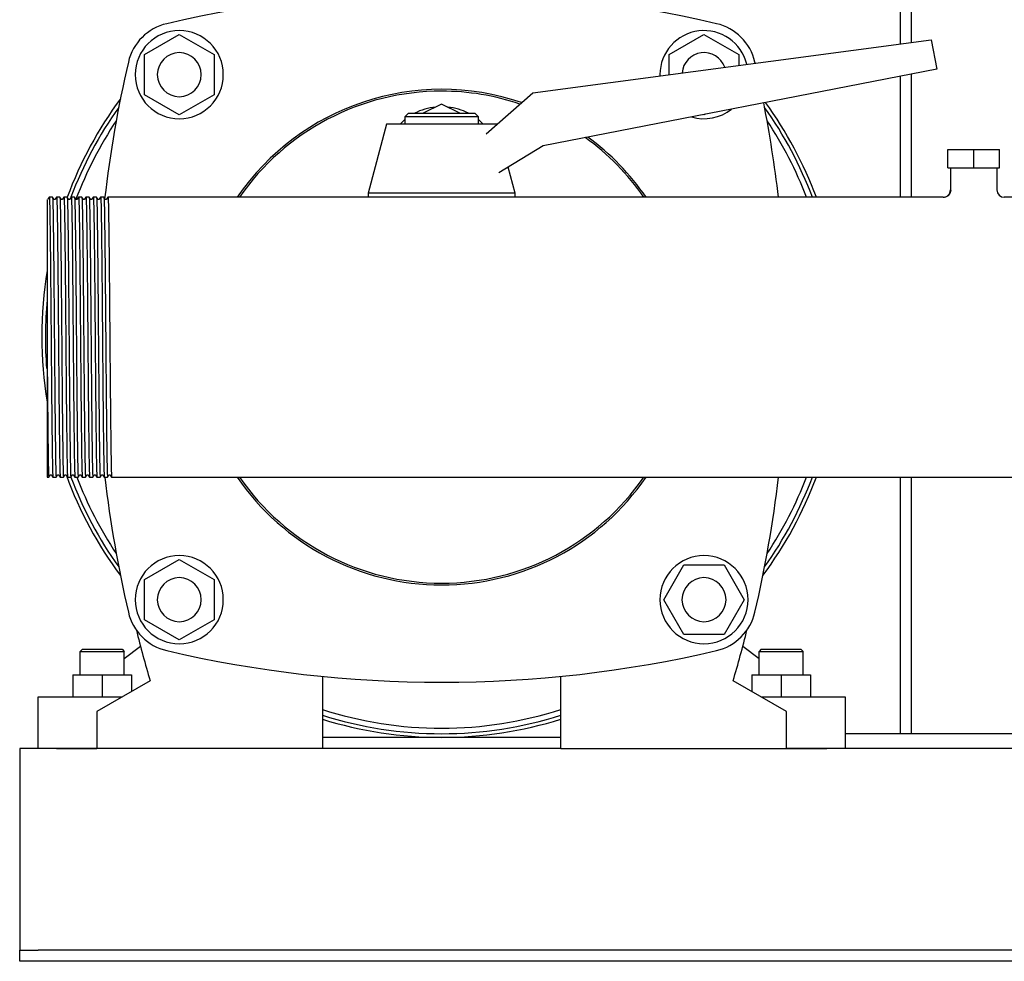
# Model space of a CAD drawing. Header units: millimetres. Extents: x 15 to 1845, y 10 to 1045.
# Tile 3 of 8: x 1255 to 1523, y 10 to 266. Entities that reach past the tile are written whole.
import ezdxf

# ---------------------------------------------------------------- set-up
doc = ezdxf.new("R2010")
doc.units = ezdxf.units.MM

msp = doc.modelspace()

# ---------------------------------------------------------------- linework, layer by layer
at = {"color": 7, "linetype": 'Continuous', "lineweight": 25}
for p, q in [((1494.71, 477.78), (1494.71, 259.41)), ((1497.71, 477.78), (1497.71, 259.81)), ((1288.71, 256.52), (1298.21, 262)), ((1298.21, 262), (1307.71, 256.52)), ((1394.55, 246.12), (1503.15, 260.53)), ((1431.71, 256.52), (1441.21, 262)), ((1441.21, 262), (1450.71, 256.52)), ((1503.15, 260.53), (1504.71, 252.53)), ((1288.71, 245.55), (1288.71, 256.52)), ((1307.71, 256.52), (1307.71, 245.55)), ((1431.71, 251.06), (1431.71, 256.52)), ((1450.71, 256.52), (1450.71, 253.58)), ((1504.71, 252.53), (1397.36, 231.67)), ((1455.16, 254.17), (1455.09, 254.46)), ((1429.21, 251.03), (1429.21, 250.72)), ((1494.71, 250.59), (1494.71, 217.63)), ((1497.71, 251.17), (1497.71, 217.63)), ((1298.21, 240.06), (1288.71, 245.55)), ((1307.71, 245.55), (1298.21, 240.06)), ((1381.82, 234.89), (1394.55, 246.12)), ((1369.71, 243.03), (1364.71, 240.53)), ((1374.71, 240.53), (1369.71, 243.03)), ((1360.71, 240.53), (1359.71, 239.53)), ((1359.71, 239.53), (1359.71, 237.53)), ((1369.71, 239.53), (1359.71, 239.53)), ((1360.71, 240.53), (1369.71, 240.53)), ((1369.71, 240.53), (1378.71, 240.53)), ((1379.71, 239.53), (1369.71, 239.53)), ((1379.71, 239.53), (1378.71, 240.53)), ((1379.71, 237.53), (1379.71, 239.53)), ((1441.21, 240.06), (1441.05, 240.16)), ((1441.54, 240.26), (1441.21, 240.06)), ((1354.71, 237.53), (1349.71, 218.78)), ((1369.71, 237.53), (1354.71, 237.53)), ((1384.71, 237.53), (1369.71, 237.53)), ((1384.71, 237.53), (1384.71, 237.53)), ((1397.36, 231.67), (1385.31, 224.3)), ((1507.71, 225.63), (1507.71, 230.63)), ((1507.71, 230.63), (1514.71, 230.63)), ((1514.71, 225.63), (1514.71, 230.63)), ((1514.71, 230.63), (1521.71, 230.63)), ((1521.71, 225.63), (1521.71, 230.63)), ((1389.71, 218.78), (1387.83, 225.84)), ((1507.71, 225.63), (1514.71, 225.63)), ((1508.36, 225.63), (1508.36, 219.63)), ((1514.71, 225.63), (1521.71, 225.63)), ((1521.06, 225.63), (1521.06, 219.63)), ((1263.65, 217.63), (1262.77, 217.63)), ((1265.65, 217.63), (1264.77, 217.63)), ((1267.65, 217.63), (1266.77, 217.63)), ((1269.65, 217.63), (1268.77, 217.63)), ((1271.65, 217.63), (1270.77, 217.63)), ((1273.65, 217.63), (1272.77, 217.63)), ((1275.65, 217.63), (1274.77, 217.63)), ((1277.65, 217.63), (1276.77, 217.63)), ((1279.65, 217.63), (1278.77, 217.63)), ((1280.77, 217.63), (1279.65, 217.63)), ((1506.36, 217.63), (1280.77, 217.63)), ((1349.71, 218.78), (1349.71, 217.63)), ((1369.71, 218.78), (1349.71, 218.78)), ((1389.71, 218.78), (1369.71, 218.78)), ((1389.71, 217.63), (1389.71, 218.78)), ((1508.36, 219.63), (1508.48, 219.6)), ((1748.65, 217.63), (1523.06, 217.63)), ((1262.21, 172.59), (1262.21, 141.43)), ((1262.21, 141.43), (1262.65, 141.43)), ((1263.77, 141.43), (1264.65, 141.43)), ((1265.77, 141.43), (1266.65, 141.44)), ((1267.77, 141.43), (1268.65, 141.44)), ((1269.77, 141.43), (1270.65, 141.44)), ((1271.77, 141.43), (1272.65, 141.44)), ((1273.77, 141.43), (1274.65, 141.44)), ((1275.77, 141.43), (1276.65, 141.44)), ((1277.77, 141.43), (1278.65, 141.44)), ((1279.77, 141.43), (1749.65, 141.44)), ((1494.71, 141.43), (1494.71, 71.53)), ((1497.71, 141.43), (1497.71, 71.53)), ((1288.71, 113.52), (1298.21, 119)), ((1298.21, 119), (1307.71, 113.52)), ((1430.24, 108.03), (1435.73, 117.53)), ((1435.73, 117.53), (1446.69, 117.53)), ((1446.69, 117.53), (1452.18, 108.03)), ((1288.71, 102.55), (1288.71, 113.52)), ((1307.71, 113.52), (1307.71, 102.55)), ((1435.73, 98.53), (1430.24, 108.03)), ((1452.18, 108.03), (1446.69, 98.53)), ((1298.21, 97.06), (1288.71, 102.55)), ((1307.71, 102.55), (1298.21, 97.06)), ((1446.69, 98.53), (1435.73, 98.53)), ((1271.81, 94.53), (1271.21, 93.93)), ((1271.21, 87.53), (1271.21, 93.93)), ((1271.21, 93.93), (1283.21, 93.93)), ((1271.81, 94.53), (1282.61, 94.53)), ((1282.61, 94.53), (1283.21, 93.93)), ((1287.64, 95.3), (1283.21, 91.89)), ((1283.21, 87.53), (1283.21, 93.93)), ((1456.21, 91.89), (1451.78, 95.3)), ((1456.81, 94.53), (1456.21, 93.93)), ((1456.21, 87.53), (1456.21, 93.93)), ((1456.21, 93.93), (1468.21, 93.93)), ((1456.81, 94.53), (1467.61, 94.53)), ((1467.61, 94.53), (1468.21, 93.93)), ((1468.21, 87.53), (1468.21, 93.93)), ((1269.21, 87.53), (1269.21, 81.53)), ((1269.21, 87.53), (1277.21, 87.53)), ((1290.26, 85.94), (1275.71, 77.53)), ((1277.21, 87.53), (1277.21, 81.53)), ((1277.21, 87.53), (1285.21, 87.53)), ((1285.21, 87.53), (1285.21, 83.02)), ((1337.21, 87.14), (1337.21, 67.53)), ((1402.21, 67.53), (1402.21, 87.14)), ((1463.71, 77.53), (1449.16, 85.94)), ((1454.21, 87.53), (1454.21, 83.02)), ((1454.21, 87.53), (1462.21, 87.53)), ((1462.21, 87.53), (1462.21, 81.53)), ((1462.21, 87.53), (1470.21, 87.53)), ((1470.21, 87.53), (1470.21, 81.53)), ((1259.71, 67.53), (1259.71, 81.53)), ((1259.71, 81.53), (1264.71, 81.53)), ((1264.71, 81.53), (1282.64, 81.53)), ((1456.78, 81.53), (1474.71, 81.53)), ((1474.71, 81.53), (1479.71, 81.53)), ((1479.71, 81.53), (1479.71, 67.53)), ((1275.71, 77.53), (1275.71, 67.53)), ((1463.71, 67.53), (1463.71, 77.53)), ((1402.21, 70.53), (1337.21, 70.53)), ((1549.71, 71.53), (1479.71, 71.53)), ((1275.71, 67.53), (1254.71, 67.53)), ((1254.71, 67.53), (1254.71, 62.53)), ((1264.71, 67.53), (1275.71, 67.53)), ((1337.21, 67.53), (1275.71, 67.53)), ((1402.21, 67.53), (1337.21, 67.53)), ((1402.21, 67.53), (1463.71, 67.53)), ((1463.71, 67.53), (1474.71, 67.53)), ((1565.71, 67.53), (1463.71, 67.53)), ((1254.71, 62.53), (1254.71, 14.53)), ((1254.71, 14.53), (1254.71, 12.53)), ((1254.71, 9.53), (1254.71, 12.53)), ((1254.71, 12.53), (1259.71, 12.53)), ((1769.71, 12.53), (1259.71, 12.53)), ((1259.71, 9.53), (1254.71, 9.53)), ((1769.71, 9.53), (1259.71, 9.53))]:
    msp.add_line(p, q, dxfattribs=at)
at = {"color": 7, "linetype": 'Continuous', "lineweight": 25, "flags": 128}
for points in [[(1358.4, 237.53), (1359.5, 238.61), (1359.71, 238.78)], [(1379.71, 238.78), (1379.92, 238.61), (1381.02, 237.53)], [(1262.77, 217.63), (1262.57, 217.37), (1262.37, 217.11)], [(1264.05, 217.11), (1263.85, 217.37), (1263.65, 217.63)], [(1264.77, 217.63), (1264.57, 217.37), (1264.37, 217.11)], [(1266.05, 217.11), (1265.85, 217.37), (1265.65, 217.63)], [(1266.77, 217.63), (1266.57, 217.37), (1266.37, 217.11)], [(1268.05, 217.11), (1267.85, 217.37), (1267.65, 217.63)], [(1268.77, 217.63), (1268.57, 217.37), (1268.37, 217.11)], [(1270.05, 217.11), (1269.85, 217.37), (1269.65, 217.63)], [(1270.77, 217.63), (1270.57, 217.37), (1270.37, 217.11)], [(1272.05, 217.11), (1271.85, 217.37), (1271.65, 217.63)], [(1272.77, 217.63), (1272.57, 217.37), (1272.37, 217.11)], [(1274.05, 217.11), (1273.85, 217.37), (1273.65, 217.63)], [(1274.77, 217.63), (1274.57, 217.37), (1274.37, 217.11)], [(1276.05, 217.11), (1275.85, 217.37), (1275.65, 217.63)], [(1276.77, 217.63), (1276.57, 217.37), (1276.37, 217.11)], [(1278.05, 217.11), (1277.85, 217.37), (1277.65, 217.63)], [(1278.77, 217.63), (1278.57, 217.37), (1278.37, 217.11)], [(1262.65, 141.43), (1262.85, 141.7), (1263.05, 141.96)], [(1263.37, 141.96), (1263.57, 141.7), (1263.77, 141.44)], [(1264.65, 141.43), (1264.85, 141.7), (1265.05, 141.96)], [(1265.37, 141.96), (1265.57, 141.7), (1265.77, 141.44)], [(1266.65, 141.44), (1266.85, 141.7), (1267.05, 141.96)], [(1267.37, 141.96), (1267.57, 141.7), (1267.77, 141.44)], [(1268.65, 141.44), (1268.85, 141.7), (1269.05, 141.96)], [(1269.37, 141.96), (1269.57, 141.7), (1269.77, 141.44)], [(1270.65, 141.44), (1270.85, 141.7), (1271.05, 141.96)], [(1271.37, 141.96), (1271.57, 141.7), (1271.77, 141.44)], [(1272.65, 141.44), (1272.85, 141.7), (1273.05, 141.96)], [(1273.37, 141.96), (1273.57, 141.7), (1273.77, 141.44)], [(1274.65, 141.44), (1274.85, 141.7), (1275.05, 141.96)], [(1275.37, 141.96), (1275.57, 141.7), (1275.77, 141.44)], [(1276.65, 141.44), (1276.85, 141.7), (1277.05, 141.96)], [(1277.37, 141.96), (1277.57, 141.7), (1277.77, 141.44)], [(1278.65, 141.44), (1278.85, 141.7), (1279.05, 141.96)], [(1279.37, 141.96), (1279.57, 141.7), (1279.77, 141.44)]]:
    msp.add_lwpolyline(points, dxfattribs=at)
at = {"color": 7, "linetype": 'Continuous', "lineweight": 25}
for centre, radius, start, end in [((1369.71, -56.47), 330, 76.8767, 103.1233), ((1297.96, 251.28), 14, 103.1233, 166.8767), ((1298.21, 251.03), 12, 90, 270), ((1298.21, 251.03), 12, 270, 90), ((1441.21, 251.03), 12, 13.6326, 180), ((1441.46, 251.28), 14, 13.1233, 76.8767), ((1298.21, 251.03), 6, 0, 180), ((1441.21, 251.03), 6, 19.7768, 175.3392), ((1605.71, 179.53), 330, 166.8767, 173.4451), ((1298.21, 251.03), 6, 180, 0), ((1369.71, 179.53), 67.5, 71.1768, 145.6363), ((1369.84, 179.71), 109, 143.5529, 159.6403), ((1369.71, 179.53), 67, 90, 145.3434), ((1369.71, 179.53), 67, 71.4212, 90), ((1369.71, 179.53), 108, 144.5768, 159.325), ((1369.6, 226.27), 16, 95.7347, 116.8781), ((1369.82, 226.27), 16, 63.1219, 84.2653), ((1441.21, 251.03), 12, 253.4979, 308.5021), ((1133.71, 179.53), 330, 6.6298, 11.1508), ((1369.71, 179.53), 108, 20.6573, 35.4232), ((1369.71, 179.53), 109, 20.4593, 35.9039), ((1369.7, 179.52), 106.5, 146.3743, 159.3306), ((1369.71, 179.53), 106.5, 20.9619, 33.6155), ((1369.71, 179.53), 67, 34.6566, 54.241), ((1369.71, 179.53), 67.5, 34.3637, 53.8431), ((1506.36, 219.63), 2, 269.9556, 359.9999), ((1523.06, 219.63), 2, 180, 269.9999), ((1369.71, 179.53), 109, 170.4275, 189.3577), ((1369.71, 179.53), 108, 174.6054, 184.5421), ((1369.71, 179.53), 109, 200.2324, 216.5633), ((1369.71, 179.53), 108, 200.6538, 215.4205), ((1369.71, 179.53), 106.5, 200.9619, 213.6155), ((1605.71, 179.53), 330, 186.6298, 193.1233), ((1369.71, 179.53), 67.5, 214.3637, 325.6363), ((1369.71, 179.53), 67, 214.6566, 270), ((1369.71, 179.53), 67, 270, 325.3434), ((1133.71, 179.53), 330, 346.8767, 353.3702), ((1369.71, 179.53), 109, 323.4367, 339.5407), ((1369.71, 179.53), 108, 324.5768, 339.3427), ((1369.71, 179.53), 106.5, 326.3845, 339.0381), ((1298.21, 108.03), 12, 90, 270), ((1298.21, 108.03), 12, 270, 90), ((1441.21, 108.03), 12, 90, 270), ((1441.21, 108.03), 12, 270, 90), ((1298.21, 108.03), 6, 0, 180), ((1441.21, 108.03), 6, 0, 180), ((1298.21, 108.03), 6, 180, 0), ((1441.21, 108.03), 6, 180, 0), ((1297.96, 107.79), 14, 193.1233, 256.8767), ((1441.46, 107.79), 14, 283.1233, 346.8767), ((1606.71, 179.53), 330, 193.9912, 196.4771), ((1132.71, 179.53), 330, 343.5229, 346.0088), ((1369.71, 415.53), 330, 256.8767, 283.1233), ((1369.71, 179.53), 106.5, 252.2319, 270), ((1369.71, 179.53), 106.5, 270, 287.7681), ((1369.71, 179.53), 108, 252.4868, 270), ((1369.71, 179.53), 109, 252.6526, 270), ((1369.71, 179.53), 108, 270, 287.5132), ((1369.71, 179.53), 109, 270, 287.3474)]:
    msp.add_arc(centre, radius, start, end, dxfattribs=at)
for points, knots in [([(1262.77, 217.63), (1262.77, 217.61), (1262.78, 217.79), (1262.82, 217.26), (1262.87, 215.94), (1262.92, 213.61), (1262.97, 210.48), (1263.02, 206.6), (1263.07, 202.02), (1263.12, 196.89), (1263.17, 191.36), (1263.22, 185.53), (1263.25, 181.54), (1263.27, 179.53)], [0, 0, 0, 0, 0.006715, 0.105428, 0.205372, 0.305316, 0.404029, 0.502742, 0.602686, 0.70263, 0.801343, 0.900056, 1, 1, 1, 1]), ([(1263.65, 217.63), (1263.67, 217.63), (1263.69, 217.4), (1263.73, 216.42), (1263.76, 215.69), (1263.8, 213.76), (1263.82, 212.57), (1263.84, 210.86), (1263.85, 210.51), (1263.86, 209.77), (1263.86, 209.4), (1263.88, 208.22), (1263.89, 207.38), (1263.92, 204.74), (1263.94, 202.78), (1263.99, 198.6), (1264.01, 196.38), (1264.03, 193.51), (1264.04, 192.94), (1264.05, 191.78), (1264.05, 191.19), (1264.07, 189.43), (1264.08, 188.23), (1264.11, 184.56), (1264.13, 182.05), (1264.15, 179.53)], [0, 0, 0, 0, 0.125, 0.125, 0.25, 0.25, 0.375, 0.375, 0.40625, 0.40625, 0.4375, 0.4375, 0.5, 0.5, 0.625, 0.625, 0.75, 0.75, 0.78125, 0.78125, 0.8125, 0.8125, 0.875, 0.875, 1, 1, 1, 1]), ([(1264.77, 217.63), (1264.77, 217.61), (1264.78, 217.79), (1264.82, 217.26), (1264.87, 215.94), (1264.92, 213.61), (1264.97, 210.48), (1265.02, 206.6), (1265.07, 202.02), (1265.12, 196.89), (1265.17, 191.36), (1265.22, 185.53), (1265.25, 181.54), (1265.27, 179.53)], [0, 0, 0, 0, 0.006685, 0.105401, 0.205348, 0.305295, 0.404011, 0.502727, 0.602674, 0.702621, 0.801337, 0.900053, 1, 1, 1, 1]), ([(1265.65, 217.63), (1265.67, 217.63), (1265.69, 217.4), (1265.73, 216.42), (1265.76, 215.69), (1265.8, 213.76), (1265.82, 212.57), (1265.84, 210.86), (1265.85, 210.51), (1265.86, 209.77), (1265.86, 209.4), (1265.88, 208.22), (1265.89, 207.38), (1265.92, 204.74), (1265.94, 202.78), (1265.99, 198.6), (1266.01, 196.38), (1266.03, 193.51), (1266.04, 192.94), (1266.05, 191.78), (1266.05, 191.19), (1266.07, 189.43), (1266.08, 188.23), (1266.11, 184.56), (1266.13, 182.05), (1266.15, 179.53)], [0, 0, 0, 0, 0.125, 0.125, 0.25, 0.25, 0.375, 0.375, 0.40625, 0.40625, 0.4375, 0.4375, 0.5, 0.5, 0.625, 0.625, 0.75, 0.75, 0.78125, 0.78125, 0.8125, 0.8125, 0.875, 0.875, 1, 1, 1, 1]), ([(1266.77, 217.63), (1266.77, 217.61), (1266.78, 217.79), (1266.82, 217.26), (1266.87, 215.94), (1266.92, 213.61), (1266.97, 210.48), (1267.02, 206.6), (1267.07, 202.02), (1267.12, 196.89), (1267.17, 191.36), (1267.22, 185.53), (1267.25, 181.54), (1267.27, 179.53)], [0, 0, 0, 0, 0.006694, 0.10541, 0.205355, 0.305301, 0.404017, 0.502732, 0.602678, 0.702624, 0.801339, 0.900054, 1, 1, 1, 1]), ([(1267.65, 217.63), (1267.67, 217.63), (1267.69, 217.4), (1267.73, 216.42), (1267.76, 215.69), (1267.8, 213.76), (1267.82, 212.57), (1267.84, 210.86), (1267.85, 210.51), (1267.86, 209.77), (1267.86, 209.4), (1267.88, 208.22), (1267.89, 207.38), (1267.92, 204.74), (1267.94, 202.78), (1267.99, 198.6), (1268.01, 196.38), (1268.03, 193.51), (1268.04, 192.94), (1268.05, 191.78), (1268.05, 191.19), (1268.07, 189.43), (1268.08, 188.23), (1268.11, 184.56), (1268.13, 182.05), (1268.15, 179.53)], [0, 0, 0, 0, 0.125, 0.125, 0.25, 0.25, 0.375, 0.375, 0.40625, 0.40625, 0.4375, 0.4375, 0.5, 0.5, 0.625, 0.625, 0.75, 0.75, 0.78125, 0.78125, 0.8125, 0.8125, 0.875, 0.875, 1, 1, 1, 1]), ([(1268.77, 217.63), (1268.77, 217.61), (1268.78, 217.79), (1268.82, 217.26), (1268.87, 215.94), (1268.92, 213.61), (1268.97, 210.48), (1269.02, 206.6), (1269.07, 202.02), (1269.12, 196.89), (1269.17, 191.36), (1269.22, 185.53), (1269.25, 181.54), (1269.27, 179.53)], [0, 0, 0, 0, 0.006707, 0.105421, 0.205366, 0.30531, 0.404024, 0.502738, 0.602683, 0.702628, 0.801341, 0.900055, 1, 1, 1, 1]), ([(1269.65, 217.63), (1269.67, 217.63), (1269.69, 217.4), (1269.73, 216.42), (1269.76, 215.69), (1269.8, 213.76), (1269.82, 212.57), (1269.84, 210.86), (1269.85, 210.51), (1269.86, 209.77), (1269.86, 209.4), (1269.88, 208.22), (1269.89, 207.38), (1269.92, 204.74), (1269.94, 202.78), (1269.99, 198.6), (1270.01, 196.38), (1270.03, 193.51), (1270.04, 192.94), (1270.05, 191.78), (1270.05, 191.19), (1270.07, 189.43), (1270.08, 188.23), (1270.11, 184.56), (1270.13, 182.05), (1270.15, 179.53)], [0, 0, 0, 0, 0.125, 0.125, 0.25, 0.25, 0.375, 0.375, 0.40625, 0.40625, 0.4375, 0.4375, 0.5, 0.5, 0.625, 0.625, 0.75, 0.75, 0.78125, 0.78125, 0.8125, 0.8125, 0.875, 0.875, 1, 1, 1, 1]), ([(1270.77, 217.63), (1270.77, 217.61), (1270.78, 217.79), (1270.82, 217.26), (1270.87, 215.94), (1270.92, 213.61), (1270.97, 210.48), (1271.02, 206.6), (1271.07, 202.02), (1271.12, 196.89), (1271.17, 191.36), (1271.22, 185.53), (1271.25, 181.54), (1271.27, 179.53)], [0, 0, 0, 0, 0.006676, 0.105393, 0.20534, 0.305288, 0.404005, 0.502722, 0.60267, 0.702618, 0.801335, 0.900052, 1, 1, 1, 1]), ([(1271.65, 217.63), (1271.67, 217.63), (1271.69, 217.4), (1271.73, 216.42), (1271.76, 215.69), (1271.8, 213.76), (1271.82, 212.57), (1271.84, 210.86), (1271.85, 210.51), (1271.86, 209.77), (1271.86, 209.4), (1271.88, 208.22), (1271.89, 207.38), (1271.92, 204.74), (1271.94, 202.78), (1271.99, 198.6), (1272.01, 196.38), (1272.03, 193.51), (1272.04, 192.94), (1272.05, 191.78), (1272.05, 191.19), (1272.07, 189.43), (1272.08, 188.23), (1272.11, 184.56), (1272.13, 182.05), (1272.15, 179.53)], [0, 0, 0, 0, 0.125, 0.125, 0.25, 0.25, 0.375, 0.375, 0.40625, 0.40625, 0.4375, 0.4375, 0.5, 0.5, 0.625, 0.625, 0.75, 0.75, 0.78125, 0.78125, 0.8125, 0.8125, 0.875, 0.875, 1, 1, 1, 1]), ([(1272.77, 217.63), (1272.77, 217.61), (1272.78, 217.79), (1272.82, 217.26), (1272.87, 215.94), (1272.92, 213.61), (1272.97, 210.48), (1273.02, 206.6), (1273.07, 202.02), (1273.12, 196.89), (1273.17, 191.36), (1273.22, 185.53), (1273.25, 181.54), (1273.27, 179.53)], [0, 0, 0, 0, 0.0066925, 0.1054079, 0.205354, 0.3053001, 0.4040155, 0.5027309, 0.602677, 0.7026231, 0.8013385, 0.9000539, 1, 1, 1, 1]), ([(1273.65, 217.63), (1273.67, 217.63), (1273.69, 217.4), (1273.73, 216.42), (1273.76, 215.69), (1273.8, 213.76), (1273.82, 212.57), (1273.84, 210.86), (1273.85, 210.51), (1273.86, 209.77), (1273.86, 209.4), (1273.88, 208.22), (1273.89, 207.38), (1273.92, 204.74), (1273.94, 202.78), (1273.99, 198.6), (1274.01, 196.38), (1274.03, 193.51), (1274.04, 192.94), (1274.05, 191.78), (1274.05, 191.19), (1274.07, 189.43), (1274.08, 188.23), (1274.11, 184.56), (1274.13, 182.05), (1274.15, 179.53)], [0, 0, 0, 0, 0.125, 0.125, 0.25, 0.25, 0.375, 0.375, 0.40625, 0.40625, 0.4375, 0.4375, 0.5, 0.5, 0.625, 0.625, 0.75, 0.75, 0.78125, 0.78125, 0.8125, 0.8125, 0.875, 0.875, 1, 1, 1, 1]), ([(1274.77, 217.63), (1274.77, 217.61), (1274.78, 217.79), (1274.82, 217.26), (1274.87, 215.94), (1274.92, 213.61), (1274.97, 210.48), (1275.02, 206.6), (1275.07, 202.02), (1275.12, 196.89), (1275.17, 191.36), (1275.22, 185.53), (1275.25, 181.54), (1275.27, 179.53)], [0, 0, 0, 0, 0.006699, 0.105414, 0.205359, 0.305305, 0.40402, 0.502734, 0.60268, 0.702625, 0.80134, 0.900055, 1, 1, 1, 1]), ([(1275.65, 217.63), (1275.67, 217.63), (1275.69, 217.4), (1275.73, 216.42), (1275.76, 215.69), (1275.8, 213.76), (1275.82, 212.57), (1275.84, 210.86), (1275.85, 210.51), (1275.86, 209.77), (1275.86, 209.4), (1275.88, 208.22), (1275.89, 207.38), (1275.92, 204.74), (1275.94, 202.78), (1275.99, 198.6), (1276.01, 196.38), (1276.03, 193.51), (1276.04, 192.94), (1276.05, 191.78), (1276.05, 191.19), (1276.07, 189.43), (1276.08, 188.23), (1276.11, 184.56), (1276.13, 182.05), (1276.15, 179.53)], [0, 0, 0, 0, 0.125, 0.125, 0.25, 0.25, 0.375, 0.375, 0.40625, 0.40625, 0.4375, 0.4375, 0.5, 0.5, 0.625, 0.625, 0.75, 0.75, 0.78125, 0.78125, 0.8125, 0.8125, 0.875, 0.875, 1, 1, 1, 1]), ([(1276.77, 217.63), (1276.77, 217.61), (1276.78, 217.79), (1276.82, 217.26), (1276.87, 215.94), (1276.92, 213.61), (1276.97, 210.48), (1277.02, 206.6), (1277.07, 202.02), (1277.12, 196.89), (1277.17, 191.36), (1277.22, 185.53), (1277.25, 181.54), (1277.27, 179.53)], [0, 0, 0, 0, 0.006715, 0.105428, 0.205372, 0.305316, 0.404029, 0.502742, 0.602686, 0.70263, 0.801343, 0.900056, 1, 1, 1, 1]), ([(1277.65, 217.63), (1277.67, 217.63), (1277.69, 217.4), (1277.73, 216.42), (1277.76, 215.69), (1277.8, 213.76), (1277.82, 212.57), (1277.84, 210.86), (1277.85, 210.51), (1277.86, 209.77), (1277.86, 209.4), (1277.88, 208.22), (1277.89, 207.38), (1277.92, 204.74), (1277.94, 202.78), (1277.99, 198.6), (1278.01, 196.38), (1278.03, 193.51), (1278.04, 192.94), (1278.05, 191.78), (1278.05, 191.19), (1278.07, 189.43), (1278.08, 188.23), (1278.11, 184.56), (1278.13, 182.05), (1278.15, 179.53)], [0, 0, 0, 0, 0.125, 0.125, 0.25, 0.25, 0.375, 0.375, 0.40625, 0.40625, 0.4375, 0.4375, 0.5, 0.5, 0.625, 0.625, 0.75, 0.75, 0.78125, 0.78125, 0.8125, 0.8125, 0.875, 0.875, 1, 1, 1, 1]), ([(1278.77, 217.63), (1278.77, 217.61), (1278.78, 217.79), (1278.82, 217.26), (1278.87, 215.94), (1278.92, 213.61), (1278.97, 210.48), (1279.02, 206.6), (1279.07, 202.02), (1279.12, 196.89), (1279.17, 191.36), (1279.22, 185.53), (1279.25, 181.54), (1279.27, 179.53)], [0, 0, 0, 0, 0.006686, 0.105402, 0.205349, 0.305296, 0.404012, 0.502728, 0.602674, 0.702621, 0.801337, 0.900053, 1, 1, 1, 1]), ([(1508.48, 219.6), (1508.45, 219.35), (1508.41, 218.97), (1508.16, 218.5), (1507.91, 218.18), (1507.6, 217.93), (1507.14, 217.68), (1506.76, 217.63), (1506.52, 217.6)], [0, 0, 0, 0, 0.239565, 0.36843, 0.5, 0.63157, 0.760435, 1, 1, 1, 1]), ([(1262.21, 217.01), (1262.21, 216.96), (1262.21, 216.85), (1262.21, 215.98), (1262.21, 214.61), (1262.21, 213.26), (1262.21, 212.58)], [0, 0, 0, 0, 0.233534, 0.489085, 0.743772, 1, 1, 1, 1]), ([(1264.37, 217.11), (1264.31, 217.07), (1264.21, 217), (1264.11, 217.07), (1264.05, 217.11)], [0, 0, 0, 0, 0.5, 1, 1, 1, 1]), ([(1266.37, 217.11), (1266.31, 217.07), (1266.21, 217), (1266.11, 217.07), (1266.05, 217.11)], [0, 0, 0, 0, 0.5, 1, 1, 1, 1]), ([(1268.37, 217.11), (1268.31, 217.07), (1268.21, 217), (1268.11, 217.07), (1268.05, 217.11)], [0, 0, 0, 0, 0.5, 1, 1, 1, 1]), ([(1270.37, 217.11), (1270.31, 217.07), (1270.21, 217), (1270.11, 217.07), (1270.05, 217.11)], [0, 0, 0, 0, 0.5, 1, 1, 1, 1]), ([(1272.37, 217.11), (1272.31, 217.07), (1272.21, 217), (1272.11, 217.07), (1272.05, 217.11)], [0, 0, 0, 0, 0.5000001, 1, 1, 1, 1]), ([(1274.37, 217.11), (1274.31, 217.07), (1274.21, 217), (1274.11, 217.07), (1274.05, 217.11)], [0, 0, 0, 0, 0.5, 1, 1, 1, 1]), ([(1276.37, 217.11), (1276.31, 217.07), (1276.21, 217), (1276.11, 217.07), (1276.05, 217.11)], [0, 0, 0, 0, 0.5, 1, 1, 1, 1]), ([(1278.37, 217.11), (1278.31, 217.07), (1278.21, 217), (1278.11, 217.07), (1278.05, 217.11)], [0, 0, 0, 0, 0.5, 1, 1, 1, 1]), ([(1262.21, 212.58), (1262.21, 212.49), (1262.21, 212.23), (1262.21, 211.65), (1262.21, 210.7), (1262.21, 209.41), (1262.21, 207.65), (1262.21, 204.93), (1262.21, 200.97), (1262.21, 196.96), (1262.21, 193.36), (1262.21, 190.62), (1262.21, 187.43), (1262.21, 185.09), (1262.21, 183.25), (1262.21, 182.06), (1262.21, 180.87), (1262.21, 179.68), (1262.21, 178.48), (1262.21, 177.29), (1262.21, 176.11), (1262.21, 174.93), (1262.21, 173.75), (1262.21, 172.97), (1262.21, 172.59)], [0, 0, 0, 0, 0.010878, 0.035451, 0.073577, 0.125062, 0.177387, 0.250091, 0.375423, 0.499964, 0.541697, 0.624842, 0.683398, 0.749875, 0.774956, 0.800055, 0.82516, 0.850257, 0.875334, 0.90038, 0.925381, 0.950326, 0.975203, 1, 1, 1, 1]), ([(1263.27, 179.53), (1263.29, 177.02), (1263.31, 174.51), (1263.34, 170.84), (1263.35, 169.64), (1263.37, 167.88), (1263.37, 167.29), (1263.38, 166.13), (1263.39, 165.56), (1263.41, 162.69), (1263.43, 160.47), (1263.48, 156.29), (1263.5, 154.33), (1263.53, 151.69), (1263.54, 150.85), (1263.56, 149.67), (1263.56, 149.29), (1263.57, 148.56), (1263.58, 148.21), (1263.6, 146.5), (1263.62, 145.31), (1263.66, 143.38), (1263.69, 142.65), (1263.73, 141.67), (1263.75, 141.43), (1263.77, 141.43)], [0, 0, 0, 0, 0.125, 0.125, 0.1875, 0.1875, 0.21875, 0.21875, 0.25, 0.25, 0.375, 0.375, 0.5, 0.5, 0.5625, 0.5625, 0.59375, 0.59375, 0.625, 0.625, 0.75, 0.75, 0.875, 0.875, 1, 1, 1, 1]), ([(1264.15, 179.53), (1264.17, 177.53), (1264.2, 173.54), (1264.25, 167.71), (1264.3, 162.18), (1264.35, 157.05), (1264.4, 152.47), (1264.45, 148.58), (1264.5, 145.46), (1264.55, 143.13), (1264.6, 141.81), (1264.64, 141.28), (1264.65, 141.45), (1264.65, 141.47)], [0, 0, 0, 0, 0.099946, 0.198661, 0.297376, 0.397322, 0.497268, 0.595983, 0.694698, 0.794644, 0.89459, 0.993305, 1, 1, 1, 1]), ([(1265.27, 179.53), (1265.29, 177.02), (1265.31, 174.51), (1265.34, 170.84), (1265.35, 169.64), (1265.37, 167.88), (1265.37, 167.29), (1265.38, 166.13), (1265.39, 165.56), (1265.41, 162.69), (1265.43, 160.47), (1265.48, 156.29), (1265.5, 154.33), (1265.53, 151.69), (1265.54, 150.85), (1265.56, 149.67), (1265.56, 149.29), (1265.57, 148.56), (1265.58, 148.21), (1265.6, 146.5), (1265.62, 145.31), (1265.66, 143.38), (1265.69, 142.65), (1265.73, 141.67), (1265.75, 141.43), (1265.77, 141.43)], [0, 0, 0, 0, 0.125, 0.125, 0.1875, 0.1875, 0.21875, 0.21875, 0.25, 0.25, 0.375, 0.375, 0.5, 0.5, 0.5625, 0.5625, 0.59375, 0.59375, 0.625, 0.625, 0.75, 0.75, 0.875, 0.875, 1, 1, 1, 1]), ([(1266.15, 179.53), (1266.17, 177.53), (1266.2, 173.54), (1266.25, 167.71), (1266.3, 162.18), (1266.35, 157.05), (1266.4, 152.47), (1266.45, 148.58), (1266.5, 145.46), (1266.55, 143.13), (1266.6, 141.81), (1266.64, 141.28), (1266.65, 141.45), (1266.65, 141.47)], [0, 0, 0, 0, 0.099945, 0.198659, 0.297372, 0.397317, 0.497262, 0.595976, 0.69469, 0.794634, 0.894579, 0.993293, 1, 1, 1, 1]), ([(1267.27, 179.53), (1267.29, 177.02), (1267.31, 174.51), (1267.34, 170.84), (1267.35, 169.64), (1267.37, 167.88), (1267.37, 167.29), (1267.38, 166.13), (1267.39, 165.56), (1267.41, 162.69), (1267.43, 160.47), (1267.48, 156.29), (1267.5, 154.33), (1267.53, 151.69), (1267.54, 150.85), (1267.56, 149.67), (1267.56, 149.29), (1267.57, 148.56), (1267.58, 148.21), (1267.6, 146.5), (1267.62, 145.31), (1267.66, 143.38), (1267.69, 142.65), (1267.73, 141.67), (1267.75, 141.43), (1267.77, 141.43)], [0, 0, 0, 0, 0.125, 0.125, 0.1875, 0.1875, 0.21875, 0.21875, 0.25, 0.25, 0.375, 0.375, 0.5, 0.5, 0.5625, 0.5625, 0.59375, 0.59375, 0.625, 0.625, 0.75, 0.75, 0.875, 0.875, 1, 1, 1, 1]), ([(1268.15, 179.53), (1268.17, 177.53), (1268.2, 173.54), (1268.25, 167.71), (1268.3, 162.18), (1268.35, 157.05), (1268.4, 152.47), (1268.45, 148.58), (1268.5, 145.46), (1268.55, 143.13), (1268.6, 141.81), (1268.64, 141.28), (1268.65, 141.45), (1268.65, 141.47)], [0, 0, 0, 0, 0.099948, 0.198665, 0.297381, 0.397329, 0.497277, 0.595994, 0.694711, 0.794658, 0.894606, 0.993323, 1, 1, 1, 1]), ([(1269.27, 179.53), (1269.29, 177.02), (1269.31, 174.51), (1269.34, 170.84), (1269.35, 169.64), (1269.37, 167.88), (1269.37, 167.29), (1269.38, 166.13), (1269.39, 165.56), (1269.41, 162.69), (1269.43, 160.47), (1269.48, 156.29), (1269.5, 154.33), (1269.53, 151.69), (1269.54, 150.85), (1269.56, 149.67), (1269.56, 149.29), (1269.57, 148.56), (1269.58, 148.21), (1269.6, 146.5), (1269.62, 145.31), (1269.66, 143.38), (1269.69, 142.65), (1269.73, 141.67), (1269.75, 141.43), (1269.77, 141.43)], [0, 0, 0, 0, 0.125, 0.125, 0.1875, 0.1875, 0.21875, 0.21875, 0.25, 0.25, 0.375, 0.375, 0.5, 0.5, 0.5625, 0.5625, 0.59375, 0.59375, 0.625, 0.625, 0.75, 0.75, 0.875, 0.875, 1, 1, 1, 1]), ([(1270.15, 179.53), (1270.17, 177.53), (1270.2, 173.54), (1270.25, 167.71), (1270.3, 162.18), (1270.35, 157.05), (1270.4, 152.47), (1270.45, 148.58), (1270.5, 145.46), (1270.55, 143.13), (1270.6, 141.81), (1270.64, 141.28), (1270.65, 141.45), (1270.65, 141.47)], [0, 0, 0, 0, 0.099946, 0.198662, 0.297377, 0.397323, 0.497269, 0.595985, 0.6947, 0.794647, 0.894593, 0.993308, 1, 1, 1, 1]), ([(1271.27, 179.53), (1271.29, 177.02), (1271.31, 174.51), (1271.34, 170.84), (1271.35, 169.64), (1271.37, 167.88), (1271.37, 167.29), (1271.38, 166.13), (1271.39, 165.56), (1271.41, 162.69), (1271.43, 160.47), (1271.48, 156.29), (1271.5, 154.33), (1271.53, 151.69), (1271.54, 150.85), (1271.56, 149.67), (1271.56, 149.29), (1271.57, 148.56), (1271.58, 148.21), (1271.6, 146.5), (1271.62, 145.31), (1271.66, 143.38), (1271.69, 142.65), (1271.73, 141.67), (1271.75, 141.43), (1271.77, 141.43)], [0, 0, 0, 0, 0.125, 0.125, 0.1875, 0.1875, 0.21875, 0.21875, 0.25, 0.25, 0.375, 0.375, 0.5, 0.5, 0.5625, 0.5625, 0.59375, 0.59375, 0.625, 0.625, 0.75, 0.75, 0.875, 0.875, 1, 1, 1, 1]), ([(1272.15, 179.53), (1272.17, 177.53), (1272.2, 173.54), (1272.25, 167.71), (1272.3, 162.18), (1272.35, 157.05), (1272.4, 152.47), (1272.45, 148.58), (1272.5, 145.46), (1272.55, 143.13), (1272.6, 141.81), (1272.64, 141.28), (1272.65, 141.45), (1272.65, 141.47)], [0, 0, 0, 0, 0.0999457, 0.1986607, 0.2973758, 0.3973215, 0.4972672, 0.5959822, 0.6946972, 0.7946429, 0.8945886, 0.9933036, 1, 1, 1, 1]), ([(1273.27, 179.53), (1273.29, 177.02), (1273.31, 174.51), (1273.34, 170.84), (1273.35, 169.64), (1273.37, 167.88), (1273.37, 167.29), (1273.38, 166.13), (1273.39, 165.56), (1273.41, 162.69), (1273.43, 160.47), (1273.48, 156.29), (1273.5, 154.33), (1273.53, 151.69), (1273.54, 150.85), (1273.56, 149.67), (1273.56, 149.29), (1273.57, 148.56), (1273.58, 148.21), (1273.6, 146.5), (1273.62, 145.31), (1273.66, 143.38), (1273.69, 142.65), (1273.73, 141.67), (1273.75, 141.43), (1273.77, 141.43)], [0, 0, 0, 0, 0.125, 0.125, 0.1875, 0.1875, 0.21875, 0.21875, 0.25, 0.25, 0.375, 0.375, 0.5, 0.5, 0.5625, 0.5625, 0.59375, 0.59375, 0.625, 0.625, 0.75, 0.75, 0.875, 0.875, 1, 1, 1, 1]), ([(1274.15, 179.53), (1274.17, 177.53), (1274.2, 173.54), (1274.25, 167.71), (1274.3, 162.18), (1274.35, 157.05), (1274.4, 152.47), (1274.45, 148.58), (1274.5, 145.46), (1274.55, 143.13), (1274.6, 141.81), (1274.64, 141.28), (1274.65, 141.45), (1274.65, 141.47)], [0, 0, 0, 0, 0.099944, 0.198658, 0.297372, 0.397316, 0.49726, 0.595974, 0.694688, 0.794632, 0.894576, 0.99329, 1, 1, 1, 1]), ([(1275.27, 179.53), (1275.29, 177.02), (1275.31, 174.51), (1275.34, 170.84), (1275.35, 169.64), (1275.37, 167.88), (1275.37, 167.29), (1275.38, 166.13), (1275.39, 165.56), (1275.41, 162.69), (1275.43, 160.47), (1275.48, 156.29), (1275.5, 154.33), (1275.53, 151.69), (1275.54, 150.85), (1275.56, 149.67), (1275.56, 149.29), (1275.57, 148.56), (1275.58, 148.21), (1275.6, 146.5), (1275.62, 145.31), (1275.66, 143.38), (1275.69, 142.65), (1275.73, 141.67), (1275.75, 141.43), (1275.77, 141.43)], [0, 0, 0, 0, 0.125, 0.125, 0.1875, 0.1875, 0.21875, 0.21875, 0.25, 0.25, 0.375, 0.375, 0.5, 0.5, 0.5625, 0.5625, 0.59375, 0.59375, 0.625, 0.625, 0.75, 0.75, 0.875, 0.875, 1, 1, 1, 1]), ([(1276.15, 179.53), (1276.17, 177.53), (1276.2, 173.54), (1276.25, 167.71), (1276.3, 162.18), (1276.35, 157.05), (1276.4, 152.47), (1276.45, 148.58), (1276.5, 145.46), (1276.55, 143.13), (1276.6, 141.81), (1276.64, 141.28), (1276.65, 141.45), (1276.65, 141.47)], [0, 0, 0, 0, 0.099947, 0.198664, 0.29738, 0.397328, 0.497275, 0.595992, 0.694708, 0.794656, 0.894603, 0.993319, 1, 1, 1, 1]), ([(1277.27, 179.53), (1277.29, 177.02), (1277.31, 174.51), (1277.34, 170.84), (1277.35, 169.64), (1277.37, 167.88), (1277.37, 167.29), (1277.38, 166.13), (1277.39, 165.56), (1277.41, 162.69), (1277.43, 160.47), (1277.48, 156.29), (1277.5, 154.33), (1277.53, 151.69), (1277.54, 150.85), (1277.56, 149.67), (1277.56, 149.29), (1277.57, 148.56), (1277.58, 148.21), (1277.6, 146.5), (1277.62, 145.31), (1277.66, 143.38), (1277.69, 142.65), (1277.73, 141.67), (1277.75, 141.43), (1277.77, 141.43)], [0, 0, 0, 0, 0.125, 0.125, 0.1875, 0.1875, 0.21875, 0.21875, 0.25, 0.25, 0.375, 0.375, 0.5, 0.5, 0.5625, 0.5625, 0.59375, 0.59375, 0.625, 0.625, 0.75, 0.75, 0.875, 0.875, 1, 1, 1, 1]), ([(1278.15, 179.53), (1278.17, 177.53), (1278.2, 173.54), (1278.25, 167.71), (1278.3, 162.18), (1278.35, 157.05), (1278.4, 152.47), (1278.45, 148.58), (1278.5, 145.46), (1278.55, 143.13), (1278.6, 141.81), (1278.64, 141.28), (1278.65, 141.45), (1278.65, 141.47)], [0, 0, 0, 0, 0.099946, 0.1986614, 0.2973767, 0.3973227, 0.4972687, 0.5959841, 0.6946994, 0.7946454, 0.8945914, 0.9933068, 1, 1, 1, 1]), ([(1279.27, 179.53), (1279.29, 177.02), (1279.31, 174.51), (1279.34, 170.84), (1279.35, 169.64), (1279.37, 167.88), (1279.37, 167.29), (1279.38, 166.13), (1279.39, 165.56), (1279.41, 162.69), (1279.43, 160.47), (1279.48, 156.29), (1279.5, 154.33), (1279.53, 151.69), (1279.54, 150.85), (1279.56, 149.67), (1279.56, 149.29), (1279.57, 148.56), (1279.58, 148.21), (1279.6, 146.5), (1279.62, 145.31), (1279.66, 143.38), (1279.69, 142.65), (1279.73, 141.67), (1279.75, 141.43), (1279.77, 141.43)], [0, 0, 0, 0, 0.125, 0.125, 0.1875, 0.1875, 0.21875, 0.21875, 0.25, 0.25, 0.375, 0.375, 0.5, 0.5, 0.5625, 0.5625, 0.59375, 0.59375, 0.625, 0.625, 0.75, 0.75, 0.875, 0.875, 1, 1, 1, 1]), ([(1262.21, 172.59), (1262.23, 170.32), (1262.27, 165.77), (1262.33, 159.44), (1262.39, 153.77), (1262.44, 149), (1262.5, 145.25), (1262.56, 142.73), (1262.61, 141.48), (1262.64, 141.56), (1262.65, 141.59)], [0, 0, 0, 0, 0.132111, 0.26547, 0.399776, 0.532729, 0.665132, 0.799337, 0.933099, 1, 1, 1, 1]), ([(1263.05, 141.96), (1263.11, 142), (1263.21, 142.07), (1263.31, 142), (1263.37, 141.96)], [0, 0, 0, 0, 0.5, 1, 1, 1, 1]), ([(1265.05, 141.96), (1265.11, 142), (1265.21, 142.07), (1265.31, 142), (1265.37, 141.96)], [0, 0, 0, 0, 0.5, 1, 1, 1, 1]), ([(1267.05, 141.96), (1267.11, 142), (1267.21, 142.07), (1267.31, 142), (1267.37, 141.96)], [0, 0, 0, 0, 0.5, 1, 1, 1, 1]), ([(1269.05, 141.96), (1269.11, 142), (1269.21, 142.07), (1269.31, 142), (1269.37, 141.96)], [0, 0, 0, 0, 0.5, 1, 1, 1, 1]), ([(1271.05, 141.96), (1271.11, 142), (1271.21, 142.07), (1271.31, 142), (1271.37, 141.96)], [0, 0, 0, 0, 0.4999999, 1, 1, 1, 1]), ([(1273.05, 141.96), (1273.11, 142), (1273.21, 142.07), (1273.31, 142), (1273.37, 141.96)], [0, 0, 0, 0, 0.5, 1, 1, 1, 1]), ([(1275.05, 141.96), (1275.11, 142), (1275.21, 142.07), (1275.31, 142), (1275.37, 141.96)], [0, 0, 0, 0, 0.5, 1, 1, 1, 1]), ([(1277.05, 141.96), (1277.11, 142), (1277.21, 142.07), (1277.31, 142), (1277.37, 141.96)], [0, 0, 0, 0, 0.5, 1, 1, 1, 1]), ([(1279.05, 141.96), (1279.11, 142), (1279.21, 142.07), (1279.31, 142), (1279.37, 141.96)], [0, 0, 0, 0, 0.5, 1, 1, 1, 1])]:
    msp.add_open_spline(points, degree=3, knots=knots, dxfattribs=at)

doc.saveas('drawing.dxf')
